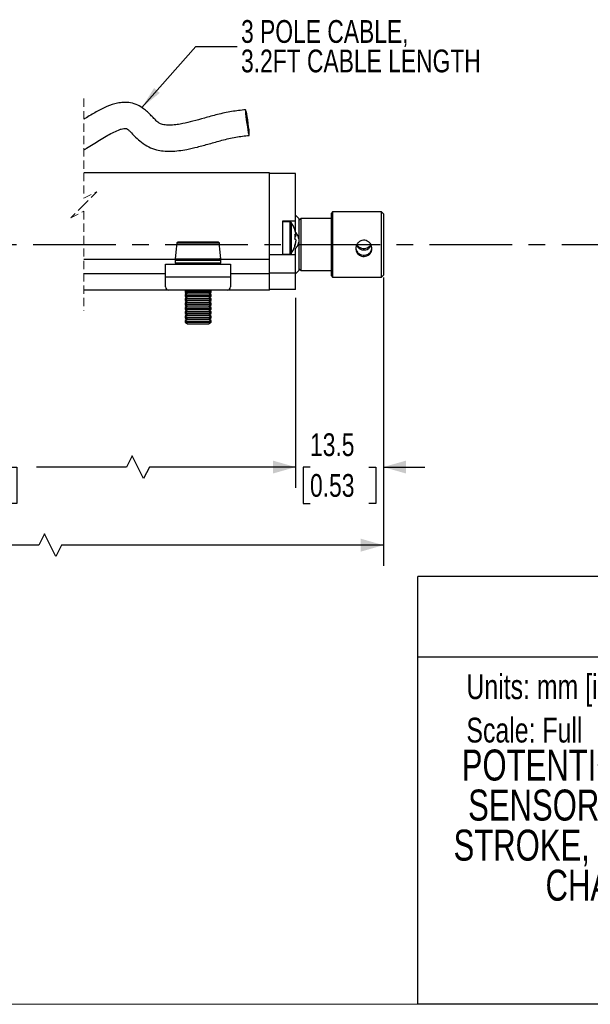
# Model space of a CAD drawing. Header units: millimetres. Extents: x 0 to 432, y 0 to 279.
# Tile 4 of 7: x 256 to 344, y 0 to 151. Entities that reach past the tile are written whole.
import ezdxf
from ezdxf.enums import TextEntityAlignment as Align

# ---------------------------------------------------------------- set-up
doc = ezdxf.new("R2010")
doc.units = ezdxf.units.MM
doc.linetypes.add('CENTERX2', pattern=[20.32, 12.7, -2.54, 2.54, -2.54])
doc.linetypes.add('HIDDEN', pattern=[1.905, 1.27, -0.635])
doc.layers.add('CENTER', color=40, linetype='CENTERX2')
doc.layers.add('DIMENSIONS', color=140, linetype='Continuous', lineweight=25)
doc.layers.add('TEXT', color=140, linetype='Continuous', lineweight=25)
doc.styles.add('SLDTEXTSTYLE0', font='TXT', dxfattribs={"width": 0.75})
doc.dimstyles.new('SLDDIMSTYLE0', dxfattribs={"dimtxt": 3.5, "dimasz": 3.5, "dimexe": 0, "dimexo": 0.0625, "dimgap": 0.875, "dimtad": 0, "dimtih": 1, "dimtoh": 1, "dimdec": 1, "dimrnd": 1e-09, "dimzin": 4, "dimdsep": 46, "dimtxsty": 'SLDTEXTSTYLE0', "dimsah": 1, "dimcen": 0.09, "dimadec": 0, "dimazin": 1, "dimtfac": 1, "dimtdec": 1, "dimtofl": 0, "dimtmove": 0, "dimatfit": 3, "dimfxl": 0, "dimfrac": 2, "dimtolj": 1, "dimtzin": 12, "dimarcsym": 0})
doc.dimstyles.new('SLDDIMSTYLE2', dxfattribs={"dimtxt": 3.5, "dimasz": 3.5, "dimexe": 0, "dimexo": 0.0625, "dimgap": 0.875, "dimtad": 0, "dimtih": 1, "dimtoh": 1, "dimdec": 1, "dimrnd": 1e-09, "dimzin": 12, "dimdsep": 46, "dimtxsty": 'SLDTEXTSTYLE0', "dimsah": 1, "dimcen": 0.09, "dimadec": 0, "dimazin": 3, "dimtfac": 1, "dimtdec": 1, "dimtmove": 0, "dimatfit": 0, "dimfxl": 0, "dimfrac": 2, "dimtolj": 1, "dimtzin": 12, "dimarcsym": 0})
doc.dimstyles.new('SLDDIMSTYLE3', dxfattribs={"dimtxt": 0.18, "dimasz": 3.5, "dimexe": 0, "dimexo": 0.0625, "dimgap": 0, "dimtad": 0, "dimtih": 1, "dimtoh": 1, "dimdec": 0, "dimrnd": 1e-09, "dimzin": 0, "dimdsep": 46, "dimtxsty": 'Standard', "dimsah": 1, "dimcen": 0.09, "dimadec": 0, "dimazin": 0, "dimtfac": 3.5, "dimtdec": 0, "dimtofl": 0, "dimtmove": 0, "dimatfit": 3, "dimfxl": 0, "dimfrac": 2, "dimtolj": 1, "dimtzin": 0, "dimarcsym": 0})

# ---------------------------------------------------------------- blocks, each defined once
blk = doc.blocks.new('SW_NOTE_0')
at = {"layer": 'TEXT', "color": 0, "insert": (0, 4.91), "char_height": 3.81, "attachment_point": 1, "style": 'SLDTEXTSTYLE0'}
blk.add_mtext('Units: mm [inches]', dxfattribs=at)
blk = doc.blocks.new('SW_NOTE_0_1')
at = {"layer": 'TEXT', "color": 0, "insert": (0, 4.91), "char_height": 3.81, "attachment_point": 1, "style": 'SLDTEXTSTYLE0'}
blk.add_mtext('Scale: Full', dxfattribs=at)
blk = doc.blocks.new('Block1')
at = {"color": 140, "linetype": 'Continuous', "lineweight": 18}
blk.add_line((431.8, 0), (431.8, 65.76), dxfattribs=at)
at = {"layer": 'TEXT'}
for p, q in [((431.8, 65.76), (317.5, 65.76)), ((317.5, 0), (317.5, 65.76)), ((317.5, 53.39), (431.8, 53.39)), ((431.8, 0), (317.5, 0))]:
    blk.add_line(p, q, dxfattribs=at)
for name, p in [('SW_NOTE_0', (324.99, 45.8)), ('SW_NOTE_0_1', (324.99, 39.13))]:
    blk.add_blockref(name, p, dxfattribs=at)
at = {"layer": 'TEXT', "color": 140, "style": 'SLDTEXTSTYLE0', "width": 0.75}
for tag, height, p in [('AUTOATTR0', 4.23, (356.13, 55.71)), ('AUTOATTR1_0', 4.76, (324.27, 32.96)), ('AUTOATTR1_1', 4.76, (325.25, 26.81)), ('AUTOATTR1_2', 4.76, (323.01, 20.65)), ('AUTOATTR1_3', 4.76, (337.16, 14.49))]:
    blk.add_attdef(tag, text='', height=height, dxfattribs=at).set_placement(p, align=Align.BOTTOM_LEFT)
blk = doc.blocks.new('_D_1')
at = {"layer": 'DIMENSIONS'}
for p, q in [((107.25, 113.89), (107.25, 67.38)), ((312.22, 110.79), (312.22, 67.38)), ((260.1, 72.31), (259.23, 70.56)), ((261.85, 68.81), (260.1, 72.31)), ((107.25, 70.56), (201.07, 70.56)), ((205.21, 70.53), (204.14, 70.53)), ((204.14, 70.53), (204.14, 64.98)), ((214.26, 70.53), (215.33, 70.53)), ((215.33, 70.53), (215.33, 64.98)), ((259.23, 70.56), (218.4, 70.56)), ((262.73, 70.56), (261.85, 68.81)), ((312.22, 70.56), (262.73, 70.56)), ((204.14, 64.98), (205.21, 64.98)), ((215.33, 64.98), (214.26, 64.98))]:
    blk.add_line(p, q, dxfattribs=at)
for points in [[(107.25, 70.56), (110.75, 69.56), (110.75, 71.56)], [(312.22, 70.56), (308.72, 71.56), (308.72, 69.56)]]:
    blk.add_solid(points, dxfattribs=at)
at = {"layer": 'DIMENSIONS', "char_height": 3.5, "attachment_point": 1, "style": 'SLDTEXTSTYLE0'}
for s, insert in [('196.0', (203.92, 75.75)), ('7.72', (205.21, 69.49))]:
    blk.add_mtext(s, dxfattribs=dict(at, insert=insert))
blk = doc.blocks.new('_D_7')
at = {"layer": 'DIMENSIONS'}
for p, q in [((201.75, 108.59), (201.75, 79.38)), ((298.72, 108.59), (298.72, 79.38)), ((273.6, 84.31), (272.73, 82.56)), ((275.35, 80.81), (273.6, 84.31)), ((201.75, 82.56), (241.57, 82.56)), ((245.71, 82.53), (244.64, 82.53)), ((244.64, 82.53), (244.64, 76.98)), ((254.76, 82.53), (255.83, 82.53)), ((255.83, 82.53), (255.83, 76.98)), ((272.73, 82.56), (258.9, 82.56)), ((276.23, 82.56), (275.35, 80.81)), ((298.72, 82.56), (276.23, 82.56)), ((244.64, 76.98), (245.71, 76.98)), ((255.83, 76.98), (254.76, 76.98))]:
    blk.add_line(p, q, dxfattribs=at)
for points in [[(201.75, 82.56), (205.25, 81.56), (205.25, 83.56)], [(298.72, 82.56), (295.22, 83.56), (295.22, 81.56)]]:
    blk.add_solid(points, dxfattribs=at)
at = {"layer": 'DIMENSIONS', "char_height": 3.5, "attachment_point": 1, "style": 'SLDTEXTSTYLE0'}
for s, insert in [('88.0', (245.71, 87.75)), ('3.46', (245.71, 81.49))]:
    blk.add_mtext(s, dxfattribs=dict(at, insert=insert))
blk = doc.blocks.new('_D_8')
at = {"layer": 'DIMENSIONS'}
for p, q in [((312.22, 111.69), (312.22, 79.38)), ((298.72, 108.59), (298.72, 79.38)), ((298.72, 82.56), (292.37, 82.56)), ((300.94, 82.53), (299.88, 82.53)), ((299.88, 82.53), (299.88, 76.98)), ((310, 82.53), (311.06, 82.53)), ((311.06, 82.53), (311.06, 76.98)), ((312.22, 82.56), (318.57, 82.56)), ((299.88, 76.98), (300.94, 76.98)), ((311.06, 76.98), (310, 76.98))]:
    blk.add_line(p, q, dxfattribs=at)
for points in [[(298.72, 82.56), (295.22, 83.56), (295.22, 81.56)], [(312.22, 82.56), (315.72, 81.56), (315.72, 83.56)]]:
    blk.add_solid(points, dxfattribs=at)
at = {"layer": 'DIMENSIONS', "char_height": 3.5, "attachment_point": 1, "style": 'SLDTEXTSTYLE0'}
for s, insert in [('13.5', (300.94, 87.75)), ('0.53', (300.94, 81.49))]:
    blk.add_mtext(s, dxfattribs=dict(at, insert=insert))
blk = doc.blocks.new('SW_NOTE_0_3')
at = {"layer": 'TEXT', "color": 0, "char_height": 3.5, "attachment_point": 1, "style": 'SLDTEXTSTYLE0'}
for s, insert in [('3 POLE CABLE,', (0.6, 4.05)), ('3.2FT CABLE LENGTH', (0.6, -0.48))]:
    blk.add_mtext(s, dxfattribs=dict(at, insert=insert))

msp = doc.modelspace()

# ---------------------------------------------------------------- linework, layer by layer
at = {"color": 7, "linetype": 'HIDDEN', "lineweight": 18}
for p, q in [((266.16, 139.18), (266.16, 123.88)), ((266.16, 123.88), (268.16, 124.88)), ((268.16, 124.88), (266.16, 122.88)), ((266.16, 122.88), (264.16, 120.88)), ((264.16, 120.88), (266.16, 121.88)), ((266.16, 121.88), (266.16, 106.58))]:
    msp.add_line(p, q, dxfattribs=at)
for p, q in [((294.72, 127.76), (266.16, 127.76)), ((294.72, 114.46), (294.72, 127.76)), ((298.72, 127.66), (294.72, 127.66)), ((298.72, 120.36), (298.72, 127.66)), ((299.22, 120.76), (298.72, 121.26)), ((304.42, 121.76), (304.22, 121.56)), ((304.22, 116.17), (304.22, 121.56)), ((311.92, 121.76), (304.42, 121.76)), ((304.42, 121.76), (304.42, 116.15)), ((312.22, 121.46), (311.92, 121.76)), ((311.92, 116.15), (311.92, 121.76)), ((312.22, 121.46), (312.22, 116.18)), ((298.72, 120.36), (296.72, 120.36)), ((296.72, 120.36), (296.72, 118.46)), ((297.83, 120.26), (296.72, 120.26)), ((297.83, 120.26), (297.83, 115.26)), ((298.02, 120.16), (298.02, 115.35)), ((298.72, 118.68), (298.72, 120.36)), ((299.52, 120.76), (299.22, 120.46)), ((299.22, 120.76), (299.22, 117.63)), ((304.22, 120.76), (299.52, 120.76)), ((299.52, 120.76), (299.52, 116.27)), ((296.72, 118.46), (296.72, 117.06)), ((298.62, 118.2), (298.77, 118.2)), ((298.77, 118.04), (298.62, 118.05)), ((298.77, 118.35), (298.77, 118.2)), ((298.77, 118.04), (298.77, 118.21)), ((286.95, 116.98), (280.49, 116.98)), ((280.69, 117.16), (286.75, 117.16)), ((296.72, 117.06), (296.72, 115.16)), ((298.77, 117.47), (298.77, 117.28)), ((298.77, 117.17), (298.77, 117.28)), ((299.22, 117.63), (299.22, 117.1)), ((299.22, 117.1), (299.22, 112.76)), ((280.35, 116.06), (280.22, 114.56)), ((280.41, 116.06), (280.35, 116.06)), ((287.09, 116.06), (287.04, 116.06)), ((287.22, 114.56), (287.09, 116.06)), ((296.72, 115.16), (294.72, 115.16)), ((296.72, 115.26), (297.83, 115.26)), ((298.72, 115.16), (296.72, 115.16)), ((298.72, 115.16), (298.72, 116.15)), ((298.72, 112.36), (298.72, 115.16)), ((299.52, 116.27), (299.52, 112.76)), ((304.22, 111.96), (304.22, 116.17)), ((304.42, 116.15), (304.42, 111.76)), ((311.92, 111.76), (311.92, 116.15)), ((312.22, 116.18), (312.22, 112.06)), ((280.29, 114.46), (266.16, 114.46)), ((278.72, 111.76), (278.72, 113.76)), ((278.72, 113.76), (288.72, 113.76)), ((280.22, 114.56), (287.22, 114.56)), ((280.26, 113.96), (280.26, 114.36)), ((280.26, 114.36), (287.2, 114.36)), ((280.26, 113.96), (287.2, 113.96)), ((294.72, 114.46), (287.17, 114.46)), ((287.2, 113.96), (287.2, 114.36)), ((288.72, 113.76), (288.72, 111.76)), ((294.72, 112.36), (294.72, 114.46)), ((278.72, 112.26), (266.16, 112.26)), ((294.72, 112.26), (288.72, 112.26)), ((298.72, 112.36), (294.72, 112.36)), ((294.72, 112.26), (294.72, 112.36)), ((294.72, 109.76), (294.72, 112.26)), ((298.72, 112.26), (299.22, 112.76)), ((298.72, 109.86), (298.72, 112.36)), ((299.22, 113.06), (299.52, 112.76)), ((299.52, 112.76), (304.22, 112.76)), ((311.92, 111.76), (312.22, 112.06)), ((288.72, 111.76), (278.72, 111.76)), ((278.72, 110.26), (278.72, 111.76)), ((288.72, 111.76), (288.72, 110.26)), ((304.22, 111.96), (304.42, 111.76)), ((304.42, 111.76), (311.92, 111.76)), ((279.22, 109.76), (266.16, 109.76)), ((288.22, 109.76), (279.22, 109.76)), ((281.98, 109.76), (281.72, 109.58)), ((281.77, 109.76), (281.72, 109.72)), ((281.72, 109.72), (281.72, 109.61)), ((281.72, 109.72), (281.92, 109.72)), ((281.72, 109.61), (281.74, 109.59)), ((281.72, 109.61), (281.76, 109.61)), ((281.72, 109.58), (281.72, 109.46)), ((281.72, 109.58), (285.72, 109.58)), ((281.72, 109.46), (282.11, 109.19)), ((281.72, 109.46), (285.72, 109.46)), ((282.01, 109.26), (281.72, 109.06)), ((282.11, 109.19), (281.72, 108.92)), ((281.72, 109.06), (281.72, 108.94)), ((281.72, 109.06), (281.92, 109.06)), ((281.72, 108.94), (281.74, 108.93)), ((281.72, 108.94), (281.76, 108.94)), ((282.11, 109.19), (285.33, 109.19)), ((285.33, 109.19), (285.72, 109.46)), ((285.72, 108.92), (285.33, 109.19)), ((285.72, 109.06), (285.43, 109.26)), ((285.72, 109.58), (285.46, 109.76)), ((285.52, 109.72), (285.72, 109.72)), ((285.52, 109.06), (285.72, 109.06)), ((285.72, 109.72), (285.67, 109.76)), ((285.68, 109.61), (285.72, 109.61)), ((285.68, 108.94), (285.72, 108.94)), ((285.7, 109.59), (285.72, 109.61)), ((285.7, 108.93), (285.72, 108.94)), ((285.72, 109.61), (285.72, 109.72)), ((285.72, 109.46), (285.72, 109.58)), ((285.72, 108.94), (285.72, 109.06)), ((294.72, 109.76), (288.22, 109.76)), ((298.72, 109.86), (294.72, 109.86)), ((281.72, 108.92), (281.72, 108.8)), ((281.72, 108.92), (285.72, 108.92)), ((281.72, 108.8), (282.11, 108.53)), ((281.72, 108.8), (285.72, 108.8)), ((282.01, 108.6), (281.72, 108.4)), ((282.11, 108.53), (281.72, 108.25)), ((281.72, 108.4), (281.72, 108.28)), ((281.72, 108.4), (281.92, 108.4)), ((281.72, 108.28), (281.74, 108.27)), ((281.72, 108.28), (281.76, 108.28)), ((281.72, 108.25), (281.72, 108.14)), ((281.72, 108.25), (285.72, 108.25)), ((281.72, 108.14), (282.11, 107.87)), ((281.72, 108.14), (285.72, 108.14)), ((282.01, 107.94), (281.72, 107.74)), ((282.11, 107.87), (281.72, 107.59)), ((281.72, 107.74), (281.72, 107.62)), ((281.72, 107.74), (281.92, 107.74)), ((281.72, 107.62), (281.74, 107.61)), ((281.72, 107.62), (281.76, 107.62)), ((281.72, 107.59), (281.72, 107.48)), ((281.72, 107.59), (285.72, 107.59)), ((281.72, 107.48), (282.11, 107.2)), ((281.72, 107.48), (285.72, 107.48)), ((282.11, 108.53), (285.33, 108.53)), ((282.11, 107.87), (285.33, 107.87)), ((285.33, 108.53), (285.72, 108.8)), ((285.72, 108.25), (285.33, 108.53)), ((285.33, 107.87), (285.72, 108.14)), ((285.72, 107.59), (285.33, 107.87)), ((285.33, 107.2), (285.72, 107.48)), ((285.72, 108.4), (285.43, 108.6)), ((285.72, 107.74), (285.43, 107.94)), ((285.52, 108.4), (285.72, 108.4)), ((285.52, 107.74), (285.72, 107.74)), ((285.68, 108.28), (285.72, 108.28)), ((285.68, 107.62), (285.72, 107.62)), ((285.7, 108.27), (285.72, 108.28)), ((285.7, 107.61), (285.72, 107.62)), ((285.72, 108.8), (285.72, 108.92)), ((285.72, 108.28), (285.72, 108.4)), ((285.72, 108.14), (285.72, 108.25)), ((285.72, 107.62), (285.72, 107.74)), ((285.72, 107.48), (285.72, 107.59)), ((282.01, 107.28), (281.72, 107.07)), ((282.11, 107.2), (281.72, 106.93)), ((281.72, 107.07), (281.72, 106.96)), ((281.72, 107.07), (281.92, 107.07)), ((281.72, 106.96), (281.74, 106.95)), ((281.72, 106.96), (281.76, 106.96)), ((281.72, 106.93), (281.72, 106.82)), ((281.72, 106.93), (285.72, 106.93)), ((281.72, 106.82), (282.11, 106.54)), ((281.72, 106.82), (285.72, 106.82)), ((282.01, 106.61), (281.72, 106.41)), ((282.11, 106.54), (281.72, 106.27)), ((281.72, 106.41), (281.72, 106.3)), ((281.72, 106.41), (281.92, 106.41)), ((281.72, 106.3), (281.74, 106.28)), ((281.72, 106.3), (281.76, 106.3)), ((281.72, 106.27), (281.72, 106.15)), ((281.72, 106.27), (285.72, 106.27)), ((281.72, 106.15), (282.11, 105.88)), ((281.72, 106.15), (285.72, 106.15)), ((282.01, 105.95), (281.72, 105.75)), ((282.11, 107.2), (285.33, 107.2)), ((282.11, 106.54), (285.33, 106.54)), ((285.72, 106.93), (285.33, 107.2)), ((285.33, 106.54), (285.72, 106.82)), ((285.72, 106.27), (285.33, 106.54)), ((285.33, 105.88), (285.72, 106.15)), ((285.72, 107.07), (285.43, 107.28)), ((285.72, 106.41), (285.43, 106.61)), ((285.72, 105.75), (285.43, 105.95)), ((285.52, 107.07), (285.72, 107.07)), ((285.52, 106.41), (285.72, 106.41)), ((285.68, 106.96), (285.72, 106.96)), ((285.68, 106.3), (285.72, 106.3)), ((285.7, 106.95), (285.72, 106.96)), ((285.7, 106.28), (285.72, 106.3)), ((285.72, 106.96), (285.72, 107.07)), ((285.72, 106.82), (285.72, 106.93)), ((285.72, 106.3), (285.72, 106.41)), ((285.72, 106.15), (285.72, 106.27)), ((282.11, 105.88), (281.72, 105.61)), ((281.72, 105.75), (281.72, 105.64)), ((281.72, 105.75), (281.92, 105.75)), ((281.72, 105.64), (281.74, 105.62)), ((281.72, 105.64), (281.76, 105.64)), ((281.72, 105.61), (281.72, 105.49)), ((281.72, 105.61), (285.72, 105.61)), ((281.72, 105.49), (282.11, 105.22)), ((281.72, 105.49), (285.72, 105.49)), ((282.01, 105.29), (281.72, 105.09)), ((282.11, 105.22), (281.72, 104.95)), ((281.72, 105.09), (281.72, 104.97)), ((281.72, 105.09), (281.92, 105.09)), ((281.72, 104.97), (281.74, 104.96)), ((281.72, 104.97), (281.76, 104.97)), ((281.72, 104.95), (281.72, 104.83)), ((281.72, 104.95), (285.72, 104.95)), ((281.72, 104.83), (282.11, 104.56)), ((281.72, 104.83), (285.72, 104.83)), ((282.11, 105.88), (285.33, 105.88)), ((282.11, 105.22), (285.33, 105.22)), ((282.11, 104.56), (285.33, 104.56)), ((285.72, 105.61), (285.33, 105.88)), ((285.33, 105.22), (285.72, 105.49)), ((285.72, 104.95), (285.33, 105.22)), ((285.33, 104.56), (285.72, 104.83)), ((285.72, 105.09), (285.43, 105.29)), ((285.52, 105.75), (285.72, 105.75)), ((285.52, 105.09), (285.72, 105.09)), ((285.68, 105.64), (285.72, 105.64)), ((285.68, 104.97), (285.72, 104.97)), ((285.7, 105.62), (285.72, 105.64)), ((285.7, 104.96), (285.72, 104.97)), ((285.72, 105.64), (285.72, 105.75)), ((285.72, 105.49), (285.72, 105.61)), ((285.72, 104.97), (285.72, 105.09)), ((285.72, 104.83), (285.72, 104.95))]:
    msp.add_line(p, q)
at = {"color": 7, "linetype": 'Continuous', "lineweight": 18}
msp.add_line((0, 0), (431.8, 0), dxfattribs=at)
at = {"flags": 128}
for points in [[(291.03, 137.48), (291.01, 137.41), (291.01, 137.19), (291.04, 136.85), (291.08, 136.41), (291.14, 135.9), (291.22, 135.36), (291.3, 134.84), (291.38, 134.36), (291.45, 133.96), (291.52, 133.68), (291.57, 133.54), (291.6, 133.54), (291.6, 133.68), (291.59, 133.97), (291.56, 134.36), (291.5, 134.84), (291.43, 135.37), (291.36, 135.9), (291.28, 136.41), (291.2, 136.85), (291.13, 137.19), (291.07, 137.41), (291.03, 137.48)], [(280.41, 116.06), (280.45, 116.57), (280.49, 116.98)], [(286.95, 116.98), (286.99, 116.57), (287.04, 116.06)]]:
    msp.add_lwpolyline(points, dxfattribs=at)
for centre, radius, start, end in [((297.83, 120.02), 0.24, 36.9477, 89.9984), ((294.82, 117.76), 4, 17.7364, 36.9458), ((298.56, 118.95), 0.0761, 357.3224, 37.3245), ((294.9, 117.81), 3.9, 7.9253, 17.7076), ((298.43, 117.85), 0.485, 46.2515, 67.2122), ((294.32, 117.94), 4.32, 355.137, 4.863), ((298.43, 118.39), 0.485, 292.7878, 313.7485), ((294.82, 117.76), 4, 323.0542, 342.2636), ((298.43, 117.12), 0.485, 46.2511, 67.2126), ((294.9, 117.81), 3.9, 342.2924, 352.0747), ((294.9, 117.7), 3.9, 342.2924, 352.0747), ((298.51, 116.57), 0.125, 347.235, 28.2971), ((294.3, 117.58), 4.33, 359.7607, 2.357), ((297.83, 115.5), 0.24, 270.0016, 323.0523), ((287, 114.36), 0.2, 359.9991, 90.0017), ((287, 113.96), 0.2, 269.9978, 0.0011), ((279.22, 110.26), 0.5, 179.999, 270.0003), ((288.22, 110.26), 0.5, 270.0003, 359.9996)]:
    msp.add_arc(centre, radius, start, end)
for points, knots in [([(291.03, 137.48), (290.31, 137.39), (288.85, 137.22), (286.74, 136.77), (284.77, 136.21), (283, 135.72), (281.61, 135.37), (280.49, 135.17), (279.58, 135.08), (278.82, 135.09), (278.27, 135.2), (277.88, 135.32), (277.47, 135.59), (277.03, 136.04), (276.52, 136.58), (275.95, 137.12), (275.28, 137.69), (274.43, 138.23), (273.37, 138.58), (272.29, 138.63), (271.06, 138.46), (269.65, 137.97), (268.31, 137.29), (267.2, 136.64), (266.56, 136.26), (266.21, 136.04), (266.16, 136)], [0, 0, 0, 0, 0.080886, 0.164195, 0.241023, 0.309649, 0.368597, 0.401056, 0.436397, 0.471147, 0.485852, 0.498352, 0.516614, 0.540425, 0.568427, 0.599246, 0.62836, 0.666863, 0.710968, 0.751167, 0.785919, 0.849189, 0.917446, 0.953833, 0.99256, 1, 1, 1, 1]), ([(266.16, 131.29), (266.3, 131.38), (266.78, 131.66), (267.58, 132.18), (268.58, 132.8), (269.57, 133.4), (270.52, 133.93), (271.3, 134.29), (271.88, 134.5), (272.24, 134.58), (272.47, 134.61), (272.59, 134.6), (272.63, 134.6), (272.68, 134.59), (272.75, 134.54), (272.94, 134.43), (273.19, 134.22), (273.6, 133.8), (274.18, 133.19), (275.04, 132.44), (276.09, 131.73), (277.25, 131.3), (278.41, 131.11), (279.56, 131.07), (280.77, 131.17), (282.13, 131.39), (283.68, 131.75), (285.48, 132.24), (287.43, 132.81), (289.48, 133.29), (290.9, 133.45), (291.59, 133.52)], [0, 0, 0, 0, 0.0182274, 0.0603723, 0.1033676, 0.1457546, 0.1856518, 0.2216952, 0.2383118, 0.2521974, 0.261447, 0.2640638, 0.2648879, 0.26554, 0.2698687, 0.2741171, 0.2891865, 0.3056227, 0.337497, 0.3801294, 0.4291554, 0.4740475, 0.5127409, 0.5559668, 0.5992007, 0.6441179, 0.7043158, 0.7723063, 0.8460396, 0.9251178, 1, 1, 1, 1]), ([(299.22, 117.63), (299.22, 117.64), (299.19, 117.81), (299.06, 118.19), (298.84, 118.51), (298.72, 118.68)], [0, 0, 0, 0, 0.002895, 0.463297, 1, 1, 1, 1]), ([(280.49, 116.98), (280.49, 116.99), (280.5, 117.03), (280.53, 117.08), (280.58, 117.13), (280.63, 117.15), (280.67, 117.16), (280.69, 117.16)], [0, 0, 0, 0, 0.166416, 0.388008, 0.611755, 0.839089, 1, 1, 1, 1]), ([(286.75, 117.16), (286.77, 117.16), (286.82, 117.15), (286.87, 117.12), (286.91, 117.08), (286.94, 117.03), (286.95, 116.99), (286.95, 116.98)], [0, 0, 0, 0, 0.207698, 0.441048, 0.590936, 0.814316, 1, 1, 1, 1]), ([(298.72, 116.15), (298.85, 116.31), (299.08, 116.59), (299.18, 116.94), (299.22, 117.1)], [0, 0, 0, 0, 0.561845, 1, 1, 1, 1]), ([(308.02, 115.81), (308, 115.92), (307.95, 116.17), (308.02, 116.56), (308.22, 116.93), (308.53, 117.22), (308.92, 117.4), (309.35, 117.43), (309.75, 117.31), (310.1, 117.07), (310.35, 116.73), (310.48, 116.32), (310.47, 115.9), (310.32, 115.52), (310.05, 115.2), (309.69, 114.99), (309.27, 114.91), (308.86, 114.96), (308.48, 115.13), (308.17, 115.42), (308.07, 115.68), (308.02, 115.81)], [0, 0, 0, 0, 0.043898, 0.096695, 0.149626, 0.203492, 0.25814, 0.31173, 0.364008, 0.416793, 0.471129, 0.525589, 0.578262, 0.629606, 0.681651, 0.735407, 0.789489, 0.842114, 0.893889, 0.94646, 1, 1, 1, 1]), ([(308.09, 116.66), (308.1, 116.64), (308.15, 116.5), (308.35, 116.26), (308.69, 116.01), (309.1, 115.9), (309.52, 115.93), (309.89, 116.1), (310.19, 116.35), (310.3, 116.57), (310.35, 116.67)], [0, 0, 0, 0, 0.018282, 0.160698, 0.310212, 0.460254, 0.601724, 0.739267, 0.883362, 1, 1, 1, 1]), ([(310.3, 116.77), (310.27, 116.71), (310.18, 116.53), (309.91, 116.3), (309.52, 116.12), (309.09, 116.09), (308.69, 116.21), (308.35, 116.43), (308.21, 116.65), (308.14, 116.75)], [0, 0, 0, 0, 0.071831, 0.231012, 0.3925, 0.550862, 0.705347, 0.861334, 1, 1, 1, 1]), ([(307.97, 116.33), (307.98, 116.2), (308.01, 115.93), (308.21, 115.58), (308.52, 115.3), (308.91, 115.13), (309.32, 115.1), (309.72, 115.19), (310.07, 115.4), (310.33, 115.72), (310.47, 116.05), (310.46, 116.26), (310.45, 116.33)], [0, 0, 0, 0, 0.103444, 0.205006, 0.309928, 0.420269, 0.528165, 0.629713, 0.731101, 0.837524, 0.946432, 1, 1, 1, 1]), ([(280.26, 114.36), (280.26, 114.36), (280.26, 114.38), (280.27, 114.43), (280.31, 114.49), (280.36, 114.53), (280.41, 114.55), (280.45, 114.56), (280.46, 114.56)], [0, 0, 0, 0, 0.003186, 0.216212, 0.429238, 0.642919, 0.857703, 1, 1, 1, 1]), ([(280.46, 113.76), (280.46, 113.76), (280.44, 113.76), (280.4, 113.77), (280.34, 113.8), (280.29, 113.85), (280.27, 113.91), (280.26, 113.94), (280.26, 113.96)], [0, 0, 0, 0, 0.002233, 0.218865, 0.435345, 0.650968, 0.865397, 1, 1, 1, 1])]:
    msp.add_open_spline(points, degree=3, knots=knots)
at = {"layer": 'CENTER'}
msp.add_line((55.16, 116.76), (369.77, 116.76), dxfattribs=at)

# ---------------------------------------------------------------- block references
at = {"color": 7, "linetype": 'Continuous'}
ref = msp.add_blockref('Block1', (0, 0), dxfattribs=at)
ref.add_attrib('AUTOATTR0', 'PY2-F-0050-S-L', dxfattribs={"layer": 'TEXT', "height": 4.2333, "style": 'SLDTEXTSTYLE0', "width": 0.75}).set_placement((356.13, 55.71), align=Align.BOTTOM_LEFT)
ref.add_attrib('AUTOATTR1_0', 'POTENTIOMETER LINEAR POSITION ', dxfattribs={"layer": 'TEXT', "height": 4.7625, "style": 'SLDTEXTSTYLE0', "width": 0.75}).set_placement((324.27, 32.96), align=Align.BOTTOM_LEFT)
ref.add_attrib('AUTOATTR1_1', 'SENSOR, SPRING LOADED, 50MM ', dxfattribs={"layer": 'TEXT', "height": 4.7625, "style": 'SLDTEXTSTYLE0', "width": 0.75}).set_placement((325.25, 26.81), align=Align.BOTTOM_LEFT)
ref.add_attrib('AUTOATTR1_2', 'STROKE, 6MM SHAFT, 88MM BODY, ', dxfattribs={"layer": 'TEXT', "height": 4.7625, "style": 'SLDTEXTSTYLE0', "width": 0.75}).set_placement((323.01, 20.65), align=Align.BOTTOM_LEFT)
ref.add_attrib('AUTOATTR1_3', 'CHANEL MOUNT, PIGTAIL', dxfattribs={"layer": 'TEXT', "height": 4.7625, "style": 'SLDTEXTSTYLE0', "width": 0.75}).set_placement((337.16, 14.49), align=Align.BOTTOM_LEFT)
at = {"layer": 'TEXT'}
msp.add_blockref('SW_NOTE_0_3', (289.73, 147.2), dxfattribs=at)

# ---------------------------------------------------------------- dimensions: what is measured, and where the dimension line sits
at = {"layer": 'DIMENSIONS'}
for base, p1, p2, text, picture, middle in [((312.22, 70.56), (107.25, 115.16), (312.22, 112.06), '196.0', '_D_1', (209.74, 70.56)), ((298.72, 82.56), (201.75, 109.86), (298.72, 109.86), '88.0', '_D_7', (250.23, 82.56))]:
    dim = msp.add_linear_dim(base=base, p1=p1, p2=p2, text=text, dimstyle='SLDDIMSTYLE0', dxfattribs=at)
    dim.commit()
    dim.dimension.update_dxf_attribs({"geometry": picture, "text_midpoint": middle, "dimtype": 160})
dim = msp.add_linear_dim(base=(312.22, 82.56), p1=(298.72, 109.86), p2=(312.22, 112.96), dimstyle='SLDDIMSTYLE2', dxfattribs=at)
dim.commit()
dim.dimension.update_dxf_attribs({"geometry": '_D_8', "text_midpoint": (305.47, 82.56), "dimtype": 160})

# ---------------------------------------------------------------- leaders
at = {"layer": 'TEXT'}
msp.add_leader([(275.07, 137.81), (283.38, 147.2), (289.73, 147.2)], dimstyle='SLDDIMSTYLE3', dxfattribs=at)

doc.saveas('drawing.dxf')
